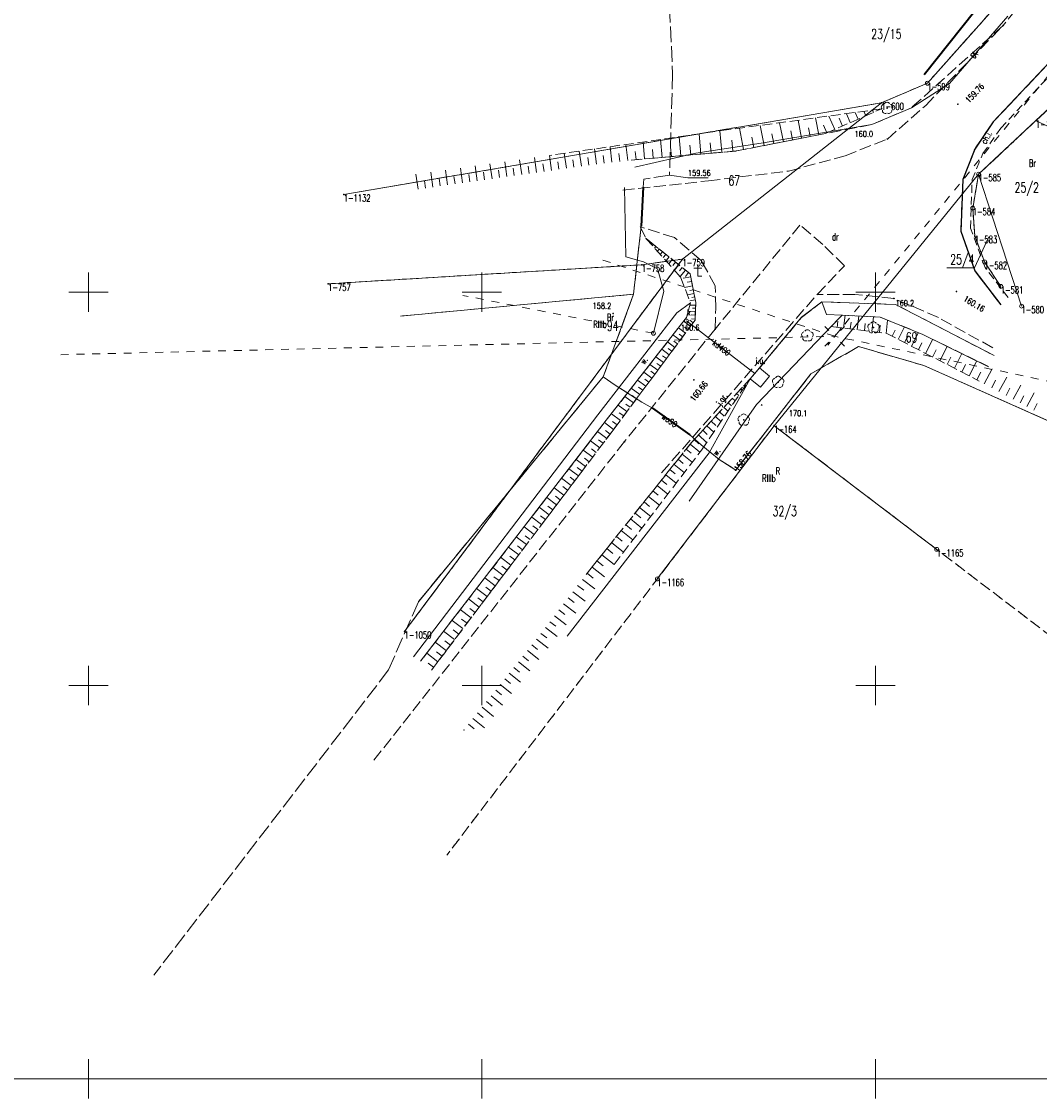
# Model space of a CAD drawing. Header units: metres. Extents: x 5598798 to 5599616, y 5661498 to 5662453.
# Tile 2 of 18: x 5598992 to 5599121, y 5661498 to 5661634. Entities that reach past the tile are written whole.
import ezdxf
from ezdxf.enums import TextEntityAlignment as Align

# ---------------------------------------------------------------- set-up
doc = ezdxf.new("R2010")
doc.units = ezdxf.units.M
doc.header["$MEASUREMENT"] = 0
for name, pattern in [('1', [0]), ('2_1', [0]), ('2_14', [1, -1]), ('2_BUBZ02', [1.75, 1.25, -0.5]), ('2_BUBZ02G', [1.75, 1.25, -0.5]), ('2_KTCR02', [1.5, 1, -0.5]), ('2_KTJZ01', [2, 1.5, -0.5]), ('2_KTKR01', [0]), ('2_KTOK05_01', [7.5, 7.5]), ('2_PTRW02', [0]), ('2_PTRW02_01', [2, 1, -1]), ('4_1', [0]), ('4_SUOP03_08', [0]), ('4_SUOP03_18', [0]), ('4_SUPB_P_01', [2.5, 2, -0.5]), ('4_SUPE04', [2, 1, -1]), ('4_SUPE_01', [0]), ('4_SUPK_01', [0]), ('4_SUPT01', [2, 1, -1]), ('4_SUPT_01', [0]), ('4_SUPW_01', [0]), ('4_SUSM05', [1.25, 0.5, -0.75]), ('4_SUUS31_03', [0]), ('GDE', [0]), ('GUK', [2, 1.5, -0.5]), ('GUZ', [1, 0.5, -0.5])]:
    doc.linetypes.add(name, pattern=pattern)
doc.layers.get('0').update_dxf_attribs({"color": 250, "linetype": 'CONTINUOUS', "lineweight": 100})
for name, color, linetype, lineweight in [('BUBZ_L_1', 7, '2_BUBZ02', 18), ('Dzialki', 7, 'GDE', 18), ('Kontury', 90, 'GUK', 18), ('KTCR_E_T_1', 7, 'CONTINUOUS', 15), ('KTCR_L_1', 7, '2_KTCR02', 18), ('KTJZ_E_T_0', 7, 'CONTINUOUS', 15), ('KTJZ_L_0', 7, '2_KTJZ01', 18), ('KTKR_L_0', 7, '2_KTKR01', 25), ('KTOK_L_4', 7, '2_KTOK05_01', 35), ('Numery_dzialek', 7, 'CONTINUOUS', 13), ('Numery_konturow', 90, 'CONTINUOUS', 9), ('Numery_punktow', 7, 'CONTINUOUS', 9), ('Numery_uzytkow', 90, 'CONTINUOUS', 9), ('OBOO_T_0', 7, 'CONTINUOUS', 18), ('OBOP_T_1', 3, 'CONTINUOUS', 18), ('Podzial_sekcyjny_krzyze', 7, '1', 18), ('Podzial_sekcyjny_podstawowy', 7, '1', 0), ('PTRW_E_T_0', 7, 'CONTINUOUS', 15), ('PTRW_L_1', 7, '2_PTRW02_01', 18), ('Punkty', 7, 'CONTINUOUS', 18), ('RTPW_T_0', 7, 'CONTINUOUS', 15), ('RTPW_T_1', 7, 'CONTINUOUS', 15), ('SUOW_L_0', 5, '4_SUOP03_18', 35), ('SUPE_L_3', 1, '4_SUPE_01', 18), ('SUPK_E_T_0', 34, 'CONTINUOUS', 15), ('SUPK_L_0', 34, '4_SUPK_01', 18), ('SUPT_E_T_0', 30, 'CONTINUOUS', 15), ('SUPT_L_0', 30, '4_SUPT_01', 18), ('SUPW_E_T_0', 5, 'CONTINUOUS', 15), ('SUPW_L_0', 5, '4_SUPW_01', 18), ('SUSM_L_4', 7, '4_SUSM05', 18), ('SUSM_T_0', 7, 'CONTINUOUS', 18), ('SUSM_T_3', 7, 'CONTINUOUS', 18), ('SUTW_T_0', 5, 'CONTINUOUS', 18), ('SUUK_E_T_8', 7, 'CONTINUOUS', 15), ('SUUK_E_T_9', 34, 'CONTINUOUS', 15), ('SUUK_L_8', 7, '4_1', 18), ('SUUK_T_2', 34, 'CONTINUOUS', 18), ('Uzytki', 90, 'GUZ', 18)]:
    doc.layers.add(name, color=color, linetype=linetype, lineweight=lineweight)
doc.styles.get("Standard").update_dxf_attribs({"font": 'Simplex.SHX', "width": 0.75})

# ---------------------------------------------------------------- blocks, each defined once
blk = doc.blocks.new('GRO')
at = {"linetype": 'Continuous'}
blk.add_circle((0, 0), 0.045, dxfattribs=at)
blk = doc.blocks.new('GRT')
at = {"linetype": 'Continuous'}
blk.add_circle((0, 0), 0.25, dxfattribs=at)
blk = doc.blocks.new('2_OBOO01_01')
at = {"linetype": 'Continuous'}
for p, q in [((0, 1.5), (0, 0)), ((-0.5, 1), (0.5, 1)), ((0, 0), (0.5, 0))]:
    blk.add_line(p, q, dxfattribs=at)
blk = doc.blocks.new('2_OBOP02_01')
at = {"linetype": 'Continuous'}
blk.add_circle((0, 0), 0.045, dxfattribs=at)
for centre, start, end in [((-0.356659, 0.115892), 102.144465, 221.860023), ((0, 0.375056), 30.140124, 149.859876), ((0.356659, 0.115892), 318.139977, 77.855535), ((-0.220404, -0.303384), 174.148182, 293.854228), ((0.220404, -0.303384), 246.145772, 5.851818)]:
    blk.add_arc(centre, 0.375, start, end, dxfattribs=at)
blk = doc.blocks.new('2_RTPW01')
at = {"linetype": 'Continuous'}
blk.add_circle((0, 0), 0.045, dxfattribs=at)
blk = doc.blocks.new('2_RTPW02')
at = {"linetype": 'Continuous'}
blk.add_circle((0, 0), 0.045, dxfattribs=at)
blk = doc.blocks.new('4_SUSM01_01')
at = {"linetype": 'Continuous'}
for p, q in [((-0.74249, 0.74249), (-1.23746, 1.23746)), ((0.74249, 0.74249), (1.23746, 1.23746)), ((-0.74249, -0.74249), (-1.23746, -1.23746)), ((0.74249, -0.74249), (1.23746, -1.23746))]:
    blk.add_line(p, q, dxfattribs=at)
blk = doc.blocks.new('4_SUSM04_01')
at = {"linetype": 'Continuous'}
blk.add_circle((0, 0), 0.25, dxfattribs=at)
blk = doc.blocks.new('4_SUPS01_08')
at = {"linetype": 'Continuous'}
blk.add_circle((0, 0), 0.0625, dxfattribs=at)
blk = doc.blocks.new('4_SUUS15_05')
at = {"linetype": 'Continuous'}
blk.add_circle((0, 0), 0.25, dxfattribs=at)

msp = doc.modelspace()

# ---------------------------------------------------------------- linework, layer by layer
at = {"layer": 'BUBZ_L_1', "linetype": '2_BUBZ02'}
for p, q in [((5599100.760838, 5661623.26659), (5599081.386943, 5661620.645806)), ((5599081.386943, 5661620.645806), (5599058.629251, 5661617.361533)), ((5599070.866619, 5661606.777722), (5599075.229063, 5661601.930102)), ((5599075.229063, 5661601.930102), (5599076.512086, 5661598.615971)), ((5599076.512086, 5661598.615971), (5599075.983367, 5661596.742132)), ((5599075.983367, 5661596.742132), (5599065.807304, 5661583.70311)), ((5599095.76113, 5661597.058358), (5599094.36359, 5661595.600952)), ((5599100.60838, 5661596.821618), (5599095.76113, 5661597.058358)), ((5599106.03914, 5661594.602598), (5599100.60838, 5661596.821618)), ((5599114.389664, 5661590.514929), (5599106.03914, 5661594.602598)), ((5599077.9025, 5661579.911014), (5599084.083213, 5661588.966374)), ((5599065.807304, 5661583.70311), (5599042.195012, 5661553.064547)), ((5599066.809784, 5661565.376446), (5599077.9025, 5661579.911014))]:
    msp.add_line(p, q, dxfattribs=at)
at = {"layer": 'BUBZ_L_1', "linetype": '2_BUBZ02G'}
for p, q in [((5599093.669555, 5661620.149117), (5599100.760838, 5661623.26659)), ((5599082.298988, 5661617.92331), (5599093.669555, 5661620.149117)), ((5599068.951628, 5661616.771978), (5599082.298988, 5661617.92331)), ((5599076.471074, 5661602.299748), (5599070.866619, 5661606.777722)), ((5599077.18899, 5661598.653147), (5599076.471074, 5661602.299748)), ((5599077.08532, 5661596.411278), (5599077.18899, 5661598.653147)), ((5599066.813154, 5661582.630911), (5599077.08532, 5661596.411278)), ((5599094.36359, 5661595.600952), (5599101.448364, 5661594.730863)), ((5599101.448364, 5661594.730863), (5599113.19213, 5661588.688961)), ((5599084.083213, 5661588.966374), (5599076.678362, 5661580.924495)), ((5599043.59456, 5661551.937133), (5599066.813154, 5661582.630911)), ((5599076.678362, 5661580.924495), (5599063.229428, 5661564.085129))]:
    msp.add_line(p, q, dxfattribs=at)
at = {"layer": 'BUBZ_L_1', "linetype": '2_1'}
for p, q in [((5599097.799573, 5661621.964758), (5599097.425605, 5661622.81542)), ((5599098.786662, 5661622.398702), (5599098.537349, 5661622.96581)), ((5599099.77375, 5661622.832646), (5599099.649094, 5661623.1162)), ((5599088.305244, 5661619.099044), (5599087.831802, 5661621.517628)), ((5599090.621003, 5661619.552358), (5599090.17427, 5661621.834503)), ((5599092.806125, 5661619.980099), (5599092.384592, 5661622.133502)), ((5599094.838308, 5661620.662925), (5599094.090372, 5661622.36425)), ((5599095.825397, 5661621.096869), (5599095.391453, 5661622.083958)), ((5599096.812485, 5661621.530813), (5599096.31386, 5661622.66503)), ((5599077.812865, 5661617.536341), (5599077.591888, 5661620.098123)), ((5599080.489189, 5661617.767198), (5599080.254974, 5661620.482446)), ((5599083.250103, 5661618.109492), (5599082.718359, 5661620.825912)), ((5599085.851036, 5661618.618629), (5599085.34929, 5661621.181809)), ((5599087.095952, 5661618.862324), (5599086.852258, 5661620.10724)), ((5599089.479931, 5661619.328991), (5599089.249984, 5661620.503678)), ((5599091.729423, 5661619.769333), (5599091.512448, 5661620.877753)), ((5599093.85122, 5661620.228981), (5599093.417276, 5661621.216069)), ((5599068.538413, 5661616.7235), (5599068.29983, 5661618.757141)), ((5599070.657772, 5661616.919148), (5599070.472186, 5661619.070644)), ((5599072.905464, 5661617.113032), (5599072.70876, 5661619.393415)), ((5599075.287807, 5661617.318531), (5599075.079319, 5661619.735522)), ((5599076.531974, 5661617.425852), (5599076.424653, 5661618.670019)), ((5599079.131565, 5661617.650091), (5599079.017815, 5661618.96879)), ((5599081.885701, 5661617.88766), (5599081.765239, 5661619.284172)), ((5599084.569446, 5661618.367756), (5599084.311183, 5661619.6871)), ((5599058.840922, 5661615.464538), (5599058.57502, 5661617.353864)), ((5599060.735071, 5661615.73112), (5599060.468255, 5661617.626929)), ((5599062.635873, 5661615.998638), (5599062.368121, 5661617.901107)), ((5599064.551397, 5661616.25575), (5599064.325231, 5661618.183547)), ((5599065.528263, 5661616.370354), (5599065.413658, 5661617.347219)), ((5599066.518269, 5661616.4865), (5599066.285977, 5661618.466512)), ((5599067.521593, 5661616.604208), (5599067.403884, 5661617.607532)), ((5599069.582024, 5661616.826355), (5599069.491891, 5661617.871261)), ((5599071.765273, 5661617.01468), (5599071.669741, 5661618.122182)), ((5599074.079311, 5661617.214287), (5599073.978056, 5661618.388134)), ((5599049.408145, 5661614.136973), (5599049.143108, 5661616.020146)), ((5599051.292239, 5661614.40214), (5599051.027029, 5661616.286542)), ((5599053.177564, 5661614.66748), (5599052.912181, 5661616.553111)), ((5599055.064118, 5661614.932992), (5599054.798562, 5661616.819855)), ((5599056.007857, 5661615.065814), (5599055.875036, 5661616.009553)), ((5599056.951904, 5661615.198679), (5599056.686175, 5661617.086773)), ((5599057.896259, 5661615.331587), (5599057.763351, 5661616.275942)), ((5599059.787166, 5661615.597712), (5599059.653992, 5661616.543956)), ((5599061.684639, 5661615.864762), (5599061.550997, 5661616.81433)), ((5599063.588778, 5661616.132749), (5599063.454666, 5661617.085653)), ((5599041.884046, 5661613.078035), (5599041.6197, 5661614.9563)), ((5599043.763231, 5661613.342511), (5599043.498712, 5661615.222001)), ((5599045.643641, 5661613.607159), (5599045.37895, 5661615.487876)), ((5599046.584307, 5661613.739547), (5599046.451918, 5661614.680213)), ((5599047.525279, 5661613.87198), (5599047.260415, 5661615.753924)), ((5599048.466558, 5661614.004455), (5599048.334083, 5661614.945734)), ((5599050.350038, 5661614.269535), (5599050.217477, 5661615.211429)), ((5599052.234748, 5661614.534788), (5599052.1021, 5661615.477296)), ((5599054.120687, 5661614.800214), (5599053.987952, 5661615.743338)), ((5599042.823485, 5661613.210251), (5599042.691269, 5661614.14969)), ((5599044.703282, 5661613.474813), (5599044.57098, 5661614.414865)), ((5599071.282272, 5661606.445614), (5599071.227348, 5661606.376874)), ((5599071.697925, 5661606.113506), (5599071.588077, 5661605.976025)), ((5599072.113578, 5661605.781398), (5599071.948807, 5661605.575177)), ((5599072.529232, 5661605.44929), (5599072.309536, 5661605.174328)), ((5599072.944885, 5661605.117182), (5599072.670266, 5661604.77348)), ((5599073.360538, 5661604.785074), (5599073.030995, 5661604.372631)), ((5599073.776191, 5661604.452966), (5599073.444083, 5661604.037313)), ((5599074.191844, 5661604.120859), (5599073.752454, 5661603.570934)), ((5599074.607497, 5661603.788751), (5599074.275389, 5661603.373097)), ((5599075.023151, 5661603.456643), (5599074.473912, 5661602.769238)), ((5599075.438804, 5661603.124535), (5599075.106696, 5661602.708881)), ((5599075.854457, 5661602.792427), (5599075.195371, 5661601.967541)), ((5599076.27011, 5661602.460319), (5599075.885608, 5661601.979091)), ((5599076.540369, 5661601.947766), (5599075.579508, 5661601.758599)), ((5599076.659354, 5661601.343395), (5599076.100379, 5661601.233348)), ((5599076.7694, 5661600.784421), (5599075.750273, 5661600.583782)), ((5599076.961171, 5661599.810336), (5599076.114252, 5661599.643601)), ((5599076.86972, 5661600.274857), (5599076.405199, 5661600.183406)), ((5599077.120537, 5661599.000849), (5599076.416727, 5661598.862288)), ((5599077.173142, 5661598.310425), (5599076.435498, 5661598.344535)), ((5599077.044539, 5661599.386877), (5599076.658511, 5661599.310878)), ((5599077.188792, 5661598.648868), (5599077.153389, 5661598.650505)), ((5599077.137045, 5661597.529836), (5599076.217621, 5661597.572353)), ((5599077.115787, 5661597.070124), (5599076.602546, 5661597.093857)), ((5599077.156086, 5661597.941603), (5599076.744319, 5661597.960644)), ((5599095.956673, 5661595.405304), (5599096.15731, 5661597.039008)), ((5599097.685101, 5661595.193034), (5599097.901346, 5661596.95383)), ((5599099.54799, 5661594.96425), (5599099.781057, 5661596.862025)), ((5599075.862661, 5661594.771051), (5599074.966447, 5661595.439108)), ((5599076.519789, 5661595.652604), (5599075.643087, 5661596.306116)), ((5599076.193033, 5661595.214254), (5599075.749831, 5661595.544626)), ((5599076.842968, 5661596.086157), (5599076.409415, 5661596.409336)), ((5599077.092053, 5661596.556883), (5599076.616602, 5661596.578869)), ((5599095.139821, 5661595.505622), (5599095.238366, 5661596.308039)), ((5599096.804703, 5661595.301156), (5599096.908851, 5661596.149186)), ((5599098.599102, 5661595.080784), (5599098.711352, 5661595.994785)), ((5599100.507964, 5661594.846355), (5599100.62586, 5661595.806329)), ((5599101.352962, 5661594.742579), (5599101.560512, 5661596.432575)), ((5599102.899471, 5661593.984301), (5599103.707681, 5661595.555237)), ((5599075.190908, 5661593.869877), (5599074.274746, 5661594.552803)), ((5599075.528633, 5661594.322944), (5599075.075566, 5661594.660669)), ((5599102.114003, 5661594.388407), (5599102.500432, 5661595.139516)), ((5599103.720868, 5661593.561711), (5599104.143459, 5661594.383108)), ((5599104.579839, 5661593.11979), (5599105.463681, 5661594.837732)), ((5599106.36158, 5661592.203124), (5599107.282839, 5661593.993794)), ((5599073.802215, 5661592.006911), (5599072.844817, 5661592.720574)), ((5599074.504203, 5661592.948646), (5599073.56765, 5661593.646771)), ((5599074.15514, 5661592.48037), (5599073.681682, 5661592.833295)), ((5599074.849445, 5661593.411796), (5599074.386294, 5661593.757038)), ((5599105.466246, 5661592.663754), (5599105.922282, 5661593.55016)), ((5599107.265934, 5661591.737855), (5599107.731203, 5661592.642208)), ((5599108.179396, 5661591.267899), (5599109.119307, 5661593.094824)), ((5599073.084602, 5661591.044215), (5599072.105896, 5661591.773763)), ((5599073.445383, 5661591.528212), (5599072.961386, 5661591.888993)), ((5599109.102059, 5661590.79321), (5599109.576748, 5661591.715873)), ((5599110.034016, 5661590.313739), (5599110.992957, 5661592.177653)), ((5599111.926185, 5661589.340261), (5599112.904541, 5661591.241912)), ((5599072.351017, 5661590.060093), (5599071.350528, 5661590.805878)), ((5599071.978125, 5661589.559849), (5599071.472344, 5661589.936868)), ((5599072.719828, 5661590.554862), (5599072.225059, 5661590.923673)), ((5599110.975359, 5661589.829439), (5599111.459659, 5661590.770783)), ((5599113.840683, 5661588.341404), (5599114.860399, 5661590.244231)), ((5599070.834503, 5661588.025651), (5599069.788982, 5661588.805003)), ((5599071.601105, 5661589.054068), (5599070.578348, 5661589.816452)), ((5599071.219913, 5661588.542689), (5599070.702875, 5661588.9281)), ((5599083.9679, 5661588.841141), (5599083.986221, 5661588.824271)), ((5599112.886588, 5661588.846155), (5599113.380693, 5661589.806558)), ((5599114.778067, 5661587.839065), (5599115.280407, 5661588.776449)), ((5599115.701629, 5661587.344132), (5599116.691493, 5661589.191255)), ((5599070.050838, 5661586.974345), (5599068.982047, 5661587.771043)), ((5599070.444826, 5661587.502891), (5599069.916281, 5661587.896879)), ((5599082.892895, 5661587.673654), (5599083.082013, 5661587.499517)), ((5599083.430397, 5661588.257398), (5599083.534117, 5661588.161894)), ((5599116.611571, 5661586.856498), (5599117.099205, 5661587.766441)), ((5599117.508096, 5661586.376055), (5599118.468983, 5661588.169105)), ((5599119.261681, 5661585.436317), (5599120.194439, 5661587.176877)), ((5599069.249731, 5661585.89964), (5599068.157152, 5661586.71407)), ((5599068.842515, 5661585.35335), (5599068.29018, 5661585.765072)), ((5599069.652488, 5661586.439949), (5599069.112179, 5661586.842707)), ((5599081.280386, 5661585.922424), (5599081.725701, 5661585.512385)), ((5599081.817889, 5661586.506168), (5599082.177805, 5661586.174762)), ((5599082.355392, 5661587.089911), (5599082.629909, 5661586.837139)), ((5599118.391401, 5661585.902696), (5599118.86476, 5661586.786001)), ((5599120.119128, 5661584.976815), (5599120.578629, 5661585.834262)), ((5599067.593629, 5661583.677938), (5599066.451874, 5661584.529026)), ((5599068.430793, 5661584.801015), (5599067.313897, 5661585.633572)), ((5599068.014515, 5661584.242567), (5599067.449886, 5661584.663452)), ((5599080.205381, 5661584.754938), (5599080.789124, 5661584.217435)), ((5599080.742884, 5661585.338681), (5599081.273597, 5661584.850007)), ((5599066.737121, 5661582.530399), (5599065.578805, 5661583.406618)), ((5599067.168085, 5661583.107061), (5599066.59089, 5661583.537314)), ((5599078.592872, 5661583.003708), (5599079.465181, 5661582.200498)), ((5599079.130375, 5661583.587451), (5599079.714119, 5661583.049948)), ((5599079.667878, 5661584.171194), (5599080.369389, 5661583.525253)), ((5599065.858935, 5661581.369484), (5599064.690196, 5661582.253587)), ((5599066.299011, 5661581.951242), (5599065.717254, 5661582.391318)), ((5599077.517867, 5661581.836221), (5599078.560973, 5661580.875743)), ((5599078.05537, 5661582.419964), (5599078.639113, 5661581.882462)), ((5599064.972847, 5661580.198121), (5599063.793591, 5661581.090181)), ((5599065.416884, 5661580.785114), (5599064.829891, 5661581.22915)), ((5599076.458557, 5661580.649278), (5599077.70574, 5661579.653203)), ((5599076.980364, 5661581.252478), (5599077.564108, 5661580.714975)), ((5599064.078786, 5661579.016218), (5599062.888918, 5661579.916305)), ((5599064.526818, 5661579.608493), (5599063.934543, 5661580.056525)), ((5599075.445776, 5661579.381178), (5599076.7209, 5661578.362787)), ((5599075.954972, 5661580.01874), (5599076.58551, 5661579.515154)), ((5599062.266454, 5661576.620409), (5599061.055074, 5661577.536768)), ((5599063.176679, 5661577.823679), (5599061.976103, 5661578.731866)), ((5599062.722585, 5661577.223392), (5599062.119603, 5661577.679523)), ((5599063.628742, 5661578.421284), (5599063.031137, 5661578.873348)), ((5599074.410305, 5661578.084668), (5599075.713996, 5661577.043461)), ((5599074.930908, 5661578.736513), (5599075.575573, 5661578.221646)), ((5599061.348038, 5661575.406311), (5599060.125758, 5661576.330916)), ((5599061.808274, 5661576.014719), (5599061.199865, 5661576.474956)), ((5599073.351635, 5661576.759111), (5599074.684534, 5661575.694577)), ((5599073.883902, 5661577.42556), (5599074.543009, 5661576.899157)), ((5599060.421357, 5661574.181287), (5599059.188078, 5661575.114213)), ((5599060.885735, 5661574.795171), (5599060.271851, 5661575.259549)), ((5599072.269247, 5661575.403856), (5599073.632008, 5661574.315472)), ((5599072.813438, 5661576.085237), (5599073.487312, 5661575.54704)), ((5599059.486338, 5661572.94524), (5599058.241961, 5661573.88656)), ((5599059.954894, 5661573.564648), (5599059.335487, 5661574.033204)), ((5599071.162609, 5661574.018238), (5599072.555901, 5661572.905471)), ((5599071.718993, 5661574.714885), (5599072.407964, 5661574.164631)), ((5599058.542904, 5661571.69807), (5599057.287329, 5661572.647861)), ((5599059.015677, 5661572.323051), (5599058.390696, 5661572.795824)), ((5599070.031178, 5661572.601578), (5599071.455686, 5661571.46388)), ((5599070.600027, 5661573.313832), (5599071.304434, 5661572.75125)), ((5599057.590981, 5661570.439676), (5599056.324107, 5661571.398015)), ((5599058.068008, 5661571.070282), (5599057.437403, 5661571.54731)), ((5599068.874399, 5661571.153178), (5599070.330821, 5661569.989992)), ((5599069.455992, 5661571.881389), (5599070.176181, 5661571.306204)), ((5599056.630491, 5661569.169959), (5599055.352218, 5661570.136921)), ((5599057.111812, 5661569.806239), (5599056.475531, 5661570.28756)), ((5599067.691704, 5661569.672329), (5599069.180755, 5661568.483083)), ((5599068.286327, 5661570.416855), (5599069.02265, 5661569.828783)), ((5599055.661359, 5661567.888816), (5599054.371582, 5661568.864479)), ((5599056.14701, 5661568.530822), (5599055.505004, 5661569.016474)), ((5599066.482511, 5661568.158304), (5599068.004923, 5661566.942414)), ((5599067.090456, 5661568.91951), (5599067.843276, 5661568.318262)), ((5599054.683505, 5661566.596144), (5599053.382122, 5661567.580587)), ((5599055.173527, 5661567.243927), (5599054.525743, 5661567.733949)), ((5599065.246291, 5661566.610436), (5599066.802654, 5661565.367431)), ((5599065.867794, 5661567.388618), (5599066.63748, 5661566.7739)), ((5599053.696852, 5661565.29184), (5599052.383758, 5661566.285142)), ((5599054.191283, 5661565.945452), (5599053.537671, 5661566.439884)), ((5599064.623302, 5661565.830394), (5599065.403345, 5661565.207405)), ((5599052.70132, 5661563.975798), (5599051.37641, 5661564.978039)), ((5599053.200201, 5661564.635293), (5599052.540706, 5661565.134173)), ((5599063.37285, 5661564.264707), (5599064.156628, 5661563.638735)), ((5599063.998823, 5661565.048485), (5599065.562639, 5661563.799527)), ((5599051.69683, 5661562.647914), (5599050.359997, 5661563.659173)), ((5599051.1912, 5661561.979497), (5599050.519783, 5661562.487397)), ((5599052.2002, 5661563.313343), (5599051.534771, 5661563.816713)), ((5599062.159176, 5661562.689521), (5599062.945229, 5661562.086719)), ((5599062.761978, 5661563.475574), (5599064.345829, 5661562.260964)), ((5599050.6833, 5661561.30808), (5599049.334437, 5661562.32844)), ((5599050.17312, 5661560.633649), (5599049.495661, 5661561.146119)), ((5599060.96695, 5661561.134858), (5599061.741389, 5661560.540963)), ((5599061.560845, 5661561.909296), (5599063.121293, 5661560.712633)), ((5599049.66065, 5661559.95619), (5599048.299649, 5661560.985732)), ((5599049.145879, 5661559.275689), (5599048.462324, 5661559.792771)), ((5599060.377459, 5661560.366162), (5599061.914851, 5661559.18718)), ((5599048.628797, 5661558.592134), (5599047.255549, 5661559.63094)), ((5599048.109394, 5661557.90551), (5599047.419688, 5661558.427245)), ((5599059.211559, 5661558.845828), (5599060.726235, 5661557.684266)), ((5599059.79234, 5661559.603166), (5599060.555336, 5661559.018046)), ((5599047.587659, 5661557.215803), (5599046.202054, 5661558.263958)), ((5599047.063582, 5661556.523), (5599046.367669, 5661557.04943)), ((5599058.062886, 5661557.347958), (5599059.555181, 5661556.203559)), ((5599058.635085, 5661558.094106), (5599059.386807, 5661557.517632)), ((5599046.537152, 5661555.827087), (5599045.139078, 5661556.884674)), ((5599046.008359, 5661555.12805), (5599045.306184, 5661555.659217)), ((5599056.931185, 5661555.87222), (5599058.401431, 5661554.74473)), ((5599057.494929, 5661556.607343), (5599058.235544, 5661556.039386)), ((5599045.477192, 5661554.425875), (5599044.066536, 5661555.492978)), ((5599044.94364, 5661553.720547), (5599044.235146, 5661554.256494)), ((5599055.788552, 5661554.425674), (5599057.228262, 5661553.273992)), ((5599056.364393, 5661555.145529), (5599057.084093, 5661554.569812)), ((5599044.407693, 5661553.012053), (5599042.984344, 5661554.088759)), ((5599054.636497, 5661552.985498), (5599056.076829, 5661551.833319)), ((5599055.212587, 5661553.705664), (5599055.932597, 5661553.129699)), ((5599043.86934, 5661552.300378), (5599043.15447, 5661552.841148)), ((5599053.483946, 5661551.544701), (5599054.924898, 5661550.392025)), ((5599054.060284, 5661552.265177), (5599054.780605, 5661551.688964)), ((5599052.907483, 5661550.824069), (5599053.628115, 5661550.247607)), ((5599051.754185, 5661549.382339), (5599052.475128, 5661548.805628)), ((5599052.330896, 5661550.103282), (5599053.772471, 5661548.950108)), ((5599050.60039, 5661547.939987), (5599051.321643, 5661547.363027)), ((5599051.17735, 5661548.661241), (5599052.619546, 5661547.507569)), ((5599049.446096, 5661546.497012), (5599050.167661, 5661545.919803)), ((5599050.023305, 5661547.218577), (5599051.466124, 5661546.064408)), ((5599048.291304, 5661545.053415), (5599049.013181, 5661544.475956)), ((5599048.868762, 5661545.775291), (5599050.312204, 5661544.620624))]:
    msp.add_line(p, q, dxfattribs=at)
for p in [(5599100.760838, 5661623.26659), (5599070.866619, 5661606.777722), (5599047.713725, 5661544.331386)]:
    msp.add_point(p, dxfattribs=at)
at = {"layer": 'Dzialki'}
for p, q in [((5599106.61, 5661626.54), (5599118.28, 5661639.65)), ((5599127.81, 5661628.71), (5599120.4, 5661621.78)), ((5599100.76, 5661624.05), (5599106.61, 5661626.54)), ((5599032.45, 5661612.39), (5599100.76, 5661624.05)), ((5599075.49, 5661604.18), (5599100.76, 5661624.05)), ((5599120.4, 5661621.78), (5599113.12, 5661614.97)), ((5599120.4, 5661621.78), (5599134.74, 5661614.87)), ((5599087.14, 5661583.01), (5599113.12, 5661614.97)), ((5599113.12, 5661614.97), (5599112.38, 5661610.66)), ((5599113.12, 5661614.97), (5599118.57, 5661598.2)), ((5599112.38, 5661610.66), (5599112.62, 5661607.12)), ((5599112.62, 5661607.12), (5599113.88, 5661603.82)), ((5599040.18, 5661556.86), (5599075.49, 5661604.18)), ((5599075.49, 5661604.18), (5599070.32, 5661603.46)), ((5599113.88, 5661603.82), (5599115.94, 5661600.71)), ((5599070.32, 5661603.46), (5599030.46, 5661601.04)), ((5599087.14, 5661583.01), (5599072.29, 5661563.53)), ((5599107.79, 5661567.29), (5599087.14, 5661583.01))]:
    msp.add_line(p, q, dxfattribs=at)
at = {"layer": 'Kontury'}
for p, q in [((5599106.61, 5661626.54), (5599118.28, 5661639.65)), ((5599113.12, 5661614.97), (5599127.81, 5661628.71)), ((5599100.76, 5661624.05), (5599106.61, 5661626.54)), ((5599032.45, 5661612.39), (5599100.76, 5661624.05)), ((5599112.38, 5661610.66), (5599113.12, 5661614.97)), ((5599112.62, 5661607.12), (5599112.38, 5661610.66)), ((5599113.88, 5661603.82), (5599112.62, 5661607.12)), ((5599075.49, 5661604.18), (5599040.18, 5661556.86)), ((5599070.32, 5661603.46), (5599075.49, 5661604.18)), ((5599115.94, 5661600.71), (5599113.88, 5661603.82)), ((5599030.46, 5661601.04), (5599070.32, 5661603.46)), ((5599087.14, 5661583.01), (5599045.53, 5661528.41)), ((5599127.28, 5661552.45), (5599087.14, 5661583.01))]:
    msp.add_line(p, q, dxfattribs=at)
at = {"layer": 'KTCR_L_1', "linetype": '2_KTCR02'}
for p, q in [((5599122.86, 5661629.96), (5599114.98, 5661621.62)), ((5599115.95, 5661620.81), (5599123.66, 5661629.14)), ((5599114.98, 5661621.62), (5599112.62, 5661618.17)), ((5599113.65, 5661617.61), (5599115.95, 5661620.81)), ((5599112.62, 5661618.17), (5599111.12, 5661614.28)), ((5599112.3, 5661614.28), (5599113.65, 5661617.61)), ((5599111.12, 5661614.28), (5599110.86, 5661607.74)), ((5599112.09, 5661608.11), (5599112.3, 5661614.28)), ((5599110.86, 5661607.74), (5599112.63, 5661602.7)), ((5599113.93, 5661603.13), (5599112.09, 5661608.11)), ((5599112.63, 5661602.7), (5599115.93, 5661598.38)), ((5599116.86, 5661599.31), (5599113.93, 5661603.13))]:
    msp.add_line(p, q, dxfattribs=at)
at = {"layer": 'KTJZ_L_0', "linetype": '2_KTJZ01'}
for p, q in [((5599124.14, 5661643.58), (5599116.23, 5661633.87)), ((5599116.23, 5661633.87), (5599104.58, 5661623.42)), ((5599106.39, 5661623.71), (5599116.23, 5661633.87)), ((5599114.98, 5661621.62), (5599122.86, 5661629.96)), ((5599104.58, 5661623.42), (5599099.57, 5661621.3)), ((5599101.52, 5661619.44), (5599106.39, 5661623.71)), ((5599112.62, 5661618.17), (5599114.98, 5661621.62)), ((5599093.67, 5661620.15), (5599082.3, 5661617.92)), ((5599099.57, 5661621.3), (5599093.67, 5661620.15)), ((5599096.17, 5661617.31), (5599101.52, 5661619.44)), ((5599082.3, 5661617.92), (5599068.95, 5661616.77)), ((5599088.98, 5661615.37), (5599096.17, 5661617.31)), ((5599111.12, 5661614.28), (5599112.62, 5661618.17)), ((5599078.8, 5661614.14), (5599088.98, 5661615.37)), ((5599067.89, 5661612.93), (5599078.8, 5661614.14)), ((5599110.86, 5661607.74), (5599111.12, 5661614.28)), ((5599074.48, 5661606.91), (5599070.1, 5661608.3)), ((5599070.1, 5661608.3), (5599070.87, 5661606.78)), ((5599090.42, 5661608.51), (5599079.64, 5661595.29)), ((5599093.32, 5661606.04), (5599090.42, 5661608.51)), ((5599112.63, 5661602.7), (5599110.86, 5661607.74)), ((5599070.87, 5661606.78), (5599076.47, 5661602.3)), ((5599077.87, 5661604.01), (5599074.48, 5661606.91)), ((5599096.07, 5661603.33), (5599093.32, 5661606.04)), ((5599079.66, 5661600.79), (5599077.87, 5661604.01)), ((5599076.47, 5661602.3), (5599077.19, 5661598.65)), ((5599092.61, 5661599.7), (5599096.07, 5661603.33)), ((5599115.93, 5661598.38), (5599112.63, 5661602.7)), ((5599079.71, 5661597.94), (5599079.66, 5661600.79)), ((5599072.84, 5661577.03), (5599092.61, 5661599.7)), ((5599097.38, 5661599.7), (5599092.61, 5661599.7)), ((5599102.33, 5661599.19), (5599097.38, 5661599.7)), ((5599077.19, 5661598.65), (5599077.08, 5661596.41)), ((5599090.63, 5661596.78), (5599093.18, 5661598.74)), ((5599093.18, 5661598.74), (5599102.57, 5661598.42)), ((5599108, 5661596.76), (5599102.33, 5661599.19)), ((5599102.57, 5661598.42), (5599115.1, 5661591.91)), ((5599079.64, 5661595.29), (5599079.71, 5661597.94)), ((5599085.28, 5661590.34), (5599090.63, 5661596.78)), ((5599114.91, 5661592.92), (5599108, 5661596.76)), ((5599077.08, 5661596.41), (5599066.81, 5661582.63)), ((5599079.64, 5661595.29), (5599068.11, 5661580.98)), ((5599084.08, 5661588.97), (5599085.28, 5661590.34)), ((5599076.68, 5661580.92), (5599084.08, 5661588.97)), ((5599066.81, 5661582.63), (5599043.59, 5661551.94)), ((5599068.11, 5661580.98), (5599036.03, 5661540.16)), ((5599063.23, 5661564.09), (5599076.68, 5661580.92))]:
    msp.add_line(p, q, dxfattribs=at)
at = {"layer": 'KTKR_L_0', "linetype": '2_KTKR01'}
for p, q in [((5599122.86, 5661629.96), (5599114.98, 5661621.62)), ((5599114.98, 5661621.62), (5599112.62, 5661618.17)), ((5599112.62, 5661618.17), (5599111.12, 5661614.28)), ((5599111.12, 5661614.28), (5599110.86, 5661607.74)), ((5599110.86, 5661607.74), (5599112.63, 5661602.7)), ((5599112.63, 5661602.7), (5599115.93, 5661598.38))]:
    msp.add_line(p, q, dxfattribs=at)
at = {"layer": 'KTOK_L_4', "linetype": '2_KTOK05_01'}
msp.add_line((5599106.208386, 5661627.645012), (5599119.296241, 5661644.153167), dxfattribs=at)
at = {"layer": 'Numery_dzialek', "linetype": 'Continuous'}
for p in [(5599114.430511, 5661607.011873), (5599109.092044, 5661603.084648)]:
    msp.add_line(p, (5599112.603219, 5661603.084648), dxfattribs=at)
at = {"layer": 'Podzial_sekcyjny_krzyze'}
for p, q in [((5599000, 5661597.5), (5599000, 5661602.5)), ((5599050, 5661597.5), (5599050, 5661602.5)), ((5599100, 5661597.5), (5599100, 5661602.5)), ((5598997.5, 5661600), (5599002.5, 5661600)), ((5599047.5, 5661600), (5599052.5, 5661600)), ((5599097.5, 5661600), (5599102.5, 5661600)), ((5599000, 5661547.5), (5599000, 5661552.5)), ((5599050, 5661547.5), (5599050, 5661552.5)), ((5599100, 5661547.5), (5599100, 5661552.5)), ((5598997.5, 5661550), (5599002.5, 5661550)), ((5599047.5, 5661550), (5599052.5, 5661550)), ((5599097.5, 5661550), (5599102.5, 5661550)), ((5599000, 5661497.5), (5599000, 5661502.5)), ((5599050, 5661497.5), (5599050, 5661502.5)), ((5599100, 5661497.5), (5599100, 5661502.5)), ((5598997.5, 5661500), (5599002.5, 5661500)), ((5599047.5, 5661500), (5599052.5, 5661500)), ((5599097.5, 5661500), (5599102.5, 5661500))]:
    msp.add_line(p, q, dxfattribs=at)
at = {"layer": 'Podzial_sekcyjny_podstawowy'}
msp.add_line((5598800, 5661500), (5599200, 5661500), dxfattribs=at)
at = {"layer": 'PTRW_L_1', "linetype": '2_PTRW02'}
for p, q in [((5599074.75333, 5661597.367895), (5599076.512086, 5661598.615971)), ((5599076.512086, 5661598.615971), (5599075.983367, 5661596.742132)), ((5599090.626974, 5661596.782226), (5599093.183537, 5661598.743348)), ((5599102.57, 5661598.42), (5599093.18, 5661598.74)), ((5599093.18, 5661598.74), (5599093.77, 5661597.16)), ((5599115.1, 5661591.91), (5599102.57, 5661598.42)), ((5599064.730159, 5661584.391797), (5599074.75333, 5661597.367895)), ((5599075.983367, 5661596.742132), (5599065.807304, 5661583.70311)), ((5599090.626974, 5661596.782226), (5599085.282468, 5661590.344266)), ((5599093.77, 5661597.16), (5599095.76, 5661597.06)), ((5599095.76113, 5661597.058358), (5599094.36359, 5661595.600952)), ((5599095.76, 5661597.06), (5599100.61, 5661596.82)), ((5599100.61, 5661596.82), (5599106.04, 5661594.6)), ((5599094.36359, 5661595.600952), (5599084.881522, 5661585.712704)), ((5599106.04, 5661594.6), (5599114.39, 5661590.51)), ((5599085.282468, 5661590.344266), (5599084.083213, 5661588.966374)), ((5599084.083213, 5661588.966374), (5599078.884868, 5661579.576282)), ((5599041.326774, 5661553.647692), (5599064.730159, 5661584.391797)), ((5599084.881522, 5661585.712704), (5599076.349046, 5661573.424877)), ((5599065.807304, 5661583.70311), (5599042.195012, 5661553.064547)), ((5599060.855368, 5661556.243842), (5599078.884868, 5661579.576282))]:
    msp.add_line(p, q, dxfattribs=at)
at = {"layer": 'PTRW_L_1', "linetype": '2_14'}
msp.add_line((5599093.76749, 5661597.155727), (5599093.183537, 5661598.743348), dxfattribs=at)
at = {"layer": 'SUOW_L_0', "linetype": '4_SUOP03_08'}
for p, q in [((5599070.513116, 5661613.339568), (5599070.225874, 5661608.370705)), ((5599071.662016, 5661585.242449), (5599076.421794, 5661581.828971))]:
    msp.add_line(p, q, dxfattribs=at)
at = {"layer": 'SUOW_L_0', "linetype": '4_1'}
for p, q in [((5599070.513116, 5661613.339568), (5599070.225874, 5661608.370705)), ((5599071.662016, 5661585.242449), (5599076.421794, 5661581.828971))]:
    msp.add_line(p, q, dxfattribs=at)
at = {"layer": 'SUPE_L_3', "linetype": '4_SUPE04'}
for p, q in [((5599094.830509, 5661594.368063), (5599125.304463, 5661631.572851)), ((5599094.830509, 5661594.368063), (5599064.625935, 5661604.291571)), ((5598996.482621, 5661592.032784), (5599094.830509, 5661594.368063)), ((5599142.263788, 5661584.415924), (5599094.830509, 5661594.368063))]:
    msp.add_line(p, q, dxfattribs=at)
at = {"layer": 'SUPK_L_0', "linetype": '4_SUPK_01'}
msp.add_line((5599075.98245, 5661596.315806), (5599084.68284, 5661589.65532), dxfattribs=at)
at = {"layer": 'SUPK_L_0', "linetype": '4_1'}
msp.add_line((5599075.98245, 5661596.315806), (5599084.68284, 5661589.65532), dxfattribs=at)
at = {"layer": 'SUPT_L_0', "linetype": '4_SUPT_01'}
for p, q in [((5599116.831229, 5661635.062005), (5599109.40253, 5661626.489212)), ((5599109.40253, 5661626.489212), (5599104.580049, 5661623.418214)), ((5599104.580049, 5661623.418214), (5599099.565757, 5661621.303308)), ((5599099.565757, 5661621.303308), (5599085.483727, 5661618.902275)), ((5599085.483727, 5661618.902275), (5599077.188456, 5661617.643238)), ((5599077.188456, 5661617.643238), (5599069.41498, 5661615.875815)), ((5599068.113234, 5661613.285024), (5599068.303936, 5661604.455202)), ((5599068.303936, 5661604.455202), (5599070.5486, 5661603.855912)), ((5599070.5486, 5661603.855912), (5599072.330334, 5661602.935955)), ((5599072.330334, 5661602.935955), (5599073.134622, 5661600.122903)), ((5599073.134622, 5661600.122903), (5599071.795842, 5661594.759967))]:
    msp.add_line(p, q, dxfattribs=at)
at = {"layer": 'SUPT_L_0', "linetype": '4_SUPT01'}
msp.add_line((5599071.795842, 5661594.759967), (5599047.577678, 5661599.576295), dxfattribs=at)
at = {"layer": 'SUPW_L_0', "linetype": '4_SUPB_P_01'}
for p, q in [((5599073.016947, 5661653.715445), (5599074.236749, 5661627.780953)), ((5599074.236749, 5661627.780953), (5599073.840448, 5661614.845864)), ((5599073.840448, 5661614.845864), (5599070.579928, 5661614.361567)), ((5599070.513116, 5661613.339568), (5599070.225874, 5661608.370705)), ((5599070.579928, 5661614.361567), (5599070.513116, 5661613.339568)), ((5599070.225874, 5661608.370705), (5599069.272086, 5661599.714965)), ((5599069.272086, 5661599.714965), (5599039.661276, 5661596.940988)), ((5599069.272086, 5661599.714965), (5599065.428445, 5661589.232718)), ((5599091.802605, 5661589.592031), (5599097.866615, 5661593.06142)), ((5599097.866615, 5661593.06142), (5599106.165307, 5661590.648806)), ((5599106.165307, 5661590.648806), (5599123.265858, 5661583.053706)), ((5599065.428445, 5661589.232718), (5599041.92742, 5661560.625386)), ((5599065.428445, 5661589.232718), (5599066.933375, 5661588.166403)), ((5599082.26584, 5661577.369633), (5599091.802605, 5661589.592031)), ((5599066.933375, 5661588.166403), (5599070.313898, 5661586.012186)), ((5599070.313898, 5661586.012186), (5599071.662016, 5661585.242449)), ((5599071.662016, 5661585.242449), (5599076.421794, 5661581.828971)), ((5599076.421794, 5661581.828971), (5599077.861045, 5661580.571075)), ((5599077.861045, 5661580.571075), (5599080.163893, 5661578.732524)), ((5599080.163893, 5661578.732524), (5599082.26584, 5661577.369633)), ((5599041.92742, 5661560.625386), (5599038.151952, 5661551.985555)), ((5599038.151952, 5661551.985555), (5599008.329452, 5661513.189833))]:
    msp.add_line(p, q, dxfattribs=at)
at = {"layer": 'SUPW_L_0', "linetype": '4_SUPW_01'}
for p, q in [((5599070.513116, 5661613.339568), (5599070.225874, 5661608.370705)), ((5599070.225874, 5661608.370705), (5599069.272086, 5661599.714965)), ((5599069.272086, 5661599.714965), (5599039.661276, 5661596.940988)), ((5599069.272086, 5661599.714965), (5599065.428445, 5661589.232718)), ((5599091.802605, 5661589.592031), (5599097.866615, 5661593.06142)), ((5599097.866615, 5661593.06142), (5599106.165307, 5661590.648806)), ((5599106.165307, 5661590.648806), (5599123.265858, 5661583.053706)), ((5599065.428445, 5661589.232718), (5599041.92742, 5661560.625386)), ((5599065.428445, 5661589.232718), (5599066.933375, 5661588.166403)), ((5599082.26584, 5661577.369633), (5599091.802605, 5661589.592031)), ((5599066.933375, 5661588.166403), (5599070.313898, 5661586.012186)), ((5599070.313898, 5661586.012186), (5599071.662016, 5661585.242449)), ((5599071.662016, 5661585.242449), (5599076.421794, 5661581.828971)), ((5599076.421794, 5661581.828971), (5599077.861045, 5661580.571075)), ((5599077.861045, 5661580.571075), (5599080.163893, 5661578.732524)), ((5599080.163893, 5661578.732524), (5599082.26584, 5661577.369633))]:
    msp.add_line(p, q, dxfattribs=at)
at = {"layer": 'SUSM_L_4', "linetype": '4_SUSM05'}
msp.add_line((5599093.970896, 5661593.233001), (5599095.690123, 5661595.503125), dxfattribs=at)
at = {"layer": 'SUTW_T_0', "linetype": 'Continuous'}
for p, q in [((5599073.840448, 5661614.845864), (5599076.185524, 5661614.50173)), ((5599076.185524, 5661614.50173), (5599078.764077, 5661614.50173))]:
    msp.add_line(p, q, dxfattribs=at)
at = {"layer": 'SUUK_L_8', "linetype": '4_SUUS31_03'}
for p, q in [((5599084.68284, 5661589.65532), (5599085.282468, 5661590.344266)), ((5599085.282468, 5661590.344266), (5599086.566272, 5661589.32295)), ((5599084.083213, 5661588.966374), (5599084.68284, 5661589.65532)), ((5599085.417924, 5661587.906196), (5599084.083213, 5661588.966374)), ((5599086.566272, 5661589.32295), (5599085.417924, 5661587.906196))]:
    msp.add_line(p, q, dxfattribs=at)
at = {"layer": 'Uzytki'}
for p, q in [((5599106.61, 5661626.54), (5599118.28, 5661639.65)), ((5599127.81, 5661628.71), (5599113.12, 5661614.97)), ((5599100.76, 5661624.05), (5599106.61, 5661626.54)), ((5599032.45, 5661612.39), (5599100.76, 5661624.05)), ((5599113.12, 5661614.97), (5599112.38, 5661610.66)), ((5599112.38, 5661610.66), (5599112.62, 5661607.12)), ((5599112.62, 5661607.12), (5599113.88, 5661603.82)), ((5599040.18, 5661556.86), (5599075.49, 5661604.18)), ((5599075.49, 5661604.18), (5599070.32, 5661603.46)), ((5599113.88, 5661603.82), (5599115.94, 5661600.71)), ((5599070.32, 5661603.46), (5599030.46, 5661601.04)), ((5599087.14, 5661583.01), (5599045.53, 5661528.41)), ((5599127.28, 5661552.45), (5599087.14, 5661583.01))]:
    msp.add_line(p, q, dxfattribs=at)

# ---------------------------------------------------------------- block references
at = {"layer": 'OBOO_T_0'}
msp.add_blockref('2_OBOO01_01', (5599077.428203, 5661602.009631), dxfattribs=at)
at = {"layer": 'OBOP_T_1'}
for p in [(5599101.485336, 5661623.369153), (5599099.755994, 5661595.480816), (5599091.362851, 5661594.452407), (5599087.647309, 5661588.54735), (5599083.268278, 5661583.750321)]:
    msp.add_blockref('2_OBOP02_01', p, dxfattribs=at)
at = {"layer": 'Punkty'}
for name, p in [('GRT', (5599106.61, 5661626.54)), ('GRO', (5599100.76, 5661624.05)), ('GRO', (5599120.4, 5661621.78)), ('GRT', (5599113.12, 5661614.97)), ('GRO', (5599032.45, 5661612.39)), ('GRT', (5599112.38, 5661610.66)), ('GRO', (5599112.62, 5661607.12)), ('GRO', (5599075.49, 5661604.18)), ('GRT', (5599113.88, 5661603.82)), ('GRO', (5599070.32, 5661603.46)), ('GRO', (5599030.46, 5661601.04)), ('GRT', (5599115.94, 5661600.71)), ('GRT', (5599118.57, 5661598.2)), ('GRO', (5599087.14, 5661583.01)), ('GRT', (5599107.79, 5661567.29)), ('GRT', (5599072.29, 5661563.53)), ('GRO', (5599040.18, 5661556.86))]:
    msp.add_blockref(name, p, dxfattribs=at)
at = {"layer": 'RTPW_T_0', "rotation": 359.999997}
for p in [(5599116.23, 5661633.87), (5599101.52, 5661619.44), (5599102.33, 5661599.19), (5599079.64, 5661595.29), (5599068.11, 5661580.98)]:
    msp.add_blockref('2_RTPW01', p, dxfattribs=at)
at = {"layer": 'RTPW_T_0'}
for p in [(5599066.668217, 5661597.260824), (5599085.552113, 5661585.647856)]:
    msp.add_blockref('2_RTPW01', p, dxfattribs=at)
at = {"layer": 'RTPW_T_1'}
for p in [(5599110.480926, 5661623.860407), (5599110.291928, 5661600.067134), (5599076.928918, 5661588.822993)]:
    msp.add_blockref('2_RTPW02', p, dxfattribs=at)
at = {"layer": 'SUSM_T_0'}
msp.add_blockref('4_SUSM01_01', (5599094.830509, 5661594.368063), dxfattribs=at)
at = {"layer": 'SUSM_T_3'}
msp.add_blockref('4_SUSM04_01', (5599071.795842, 5661594.759967), dxfattribs=at)
at = {"layer": 'SUTW_T_0'}
msp.add_blockref('4_SUPS01_08', (5599082.26584, 5661577.369633), dxfattribs=at)
at = {"layer": 'SUUK_T_2'}
msp.add_blockref('4_SUUS15_05', (5599075.98245, 5661596.315806), dxfattribs=at)

# ---------------------------------------------------------------- texts
at = {"layer": 'KTCR_E_T_1', "width": 0.7}
msp.add_text('ch.i.', height=0.75, rotation=59.600002, dxfattribs=at).set_placement((5599114.11, 5661619.66), align=Align.MIDDLE)
at = {"layer": 'KTJZ_E_T_0', "width": 0.7}
msp.add_text('j.gr.', height=0.75, rotation=55.900007, dxfattribs=at).set_placement((5599080.57, 5661586.31), align=Align.MIDDLE)
at = {"layer": 'Numery_dzialek', "width": 0.7}
for s, p in [('23/15', (5599099.465618, 5661633.425312)), ('67', (5599081.309867, 5661614.793183)), ('25/2', (5599117.68252, 5661613.904096)), ('94', (5599065.873691, 5661596.339716)), ('69', (5599103.839361, 5661594.860317)), ('32/3', (5599086.92874, 5661572.78162))]:
    msp.add_text(s, height=1.26, dxfattribs=at).set_placement(p, align=Align.TOP_LEFT)
msp.add_text('25/4', height=1.26, dxfattribs=at).set_placement((5599112.603219, 5661604.764648), align=Align.TOP_RIGHT)
at = {"layer": 'Numery_konturow', "width": 0.7}
for p in [(5599065.873691, 5661596.339716), (5599087.332332, 5661576.78623)]:
    msp.add_text('RIIIb', height=0.9, dxfattribs=at).set_placement(p, align=Align.TOP_RIGHT)
at = {"layer": 'Numery_punktow', "width": 0.7}
for s, p in [('1-599', (5599106.61, 5661626.54)), ('1-600', (5599100.76, 5661624.05)), ('1-1153', (5599120.4, 5661621.78)), ('1-585', (5599113.12, 5661614.97)), ('1-1132', (5599032.45, 5661612.39)), ('1-584', (5599112.38, 5661610.66)), ('1-583', (5599112.62, 5661607.12)), ('1-759', (5599075.49, 5661604.18)), ('1-582', (5599113.88, 5661603.82)), ('1-758', (5599070.32, 5661603.46)), ('1-757', (5599030.46, 5661601.04)), ('1-581', (5599115.94, 5661600.71)), ('1-580', (5599118.57, 5661598.2)), ('1-164', (5599087.14, 5661583.01)), ('1-1165', (5599107.79, 5661567.29)), ('1-1166', (5599072.29, 5661563.53)), ('1-1050', (5599040.18, 5661556.86))]:
    msp.add_text(s, height=0.9, dxfattribs=at).set_placement(p, align=Align.TOP_LEFT)
at = {"layer": 'Numery_uzytkow', "width": 0.7}
for s, p in [('Br', (5599119.499675, 5661615.929479)), ('dr', (5599094.495066, 5661606.56313)), ('Br', (5599065.873691, 5661596.339716)), ('R', (5599087.332332, 5661576.78623))]:
    msp.add_text(s, height=0.9, dxfattribs=at).set_placement(p)
at = {"layer": 'PTRW_E_T_0', "width": 0.7}
for rotation, p in [(53.555558, (5599070.570526, 5661591.29033)), (52.02841, (5599079.80546, 5661579.677465))]:
    msp.add_text('w.', height=0.75, rotation=rotation, dxfattribs=at).set_placement(p, align=Align.MIDDLE)
at = {"layer": 'RTPW_T_0', "width": 0.7}
for s, p in [('160.0', (5599097.346498, 5661620.462228)), ('160.2', (5599102.56, 5661598.97)), ('160.6', (5599075.282983, 5661595.848409))]:
    msp.add_text(s, height=0.75, dxfattribs=at).set_placement(p, align=Align.TOP_LEFT)
for s, rotation, p in [('158.2', 359.464541, (5599064.066675, 5661597.878138)), ('170.1', 359.501788, (5599089.002258, 5661584.221353))]:
    msp.add_text(s, height=0.75, rotation=rotation, dxfattribs=at).set_placement(p)
at = {"layer": 'RTPW_T_1', "width": 0.7}
for s, rotation, p in [('159.76', 46.138164, (5599111.893433, 5661623.977036)), ('160.16', 328.66231, (5599111.12129, 5661598.939202)), ('160.66', 51.766185, (5599076.970386, 5661586.023896))]:
    msp.add_text(s, height=0.75, rotation=rotation, dxfattribs=at).set_placement(p)
at = {"layer": 'SUPK_E_T_0', "width": 0.7}
msp.add_text('kd400', height=0.75, rotation=322.564543, dxfattribs=at).set_placement((5599080.448094, 5661592.897183), align=Align.MIDDLE)
at = {"layer": 'SUPT_E_T_0', "width": 0.7}
msp.add_text('tA', height=0.75, rotation=49.089652, dxfattribs=at).set_placement((5599112.537729, 5661630.107263), align=Align.MIDDLE)
at = {"layer": 'SUPW_E_T_0', "width": 0.7}
msp.add_text('wo90', height=0.75, rotation=324.353775, dxfattribs=at).set_placement((5599073.853898, 5661583.670539), align=Align.MIDDLE)
at = {"layer": 'SUTW_T_0', "width": 0.7}
msp.add_text('159.56', height=0.75, dxfattribs=at).set_placement((5599076.185524, 5661614.75173))
msp.add_text('158.76', height=0.75, rotation=52.036169, dxfattribs=at).set_placement((5599082.26584, 5661577.369633), align=Align.MIDDLE_LEFT)
at = {"layer": 'SUUK_E_T_8', "width": 0.7}
msp.add_text('i.u.', height=0.75, dxfattribs=at).set_placement((5599084.7891, 5661590.865538))
at = {"layer": 'SUUK_E_T_9', "width": 0.7}
msp.add_text('k', height=0.75, dxfattribs=at).set_placement((5599076.079045, 5661597.008877))

doc.saveas('drawing.dxf')
